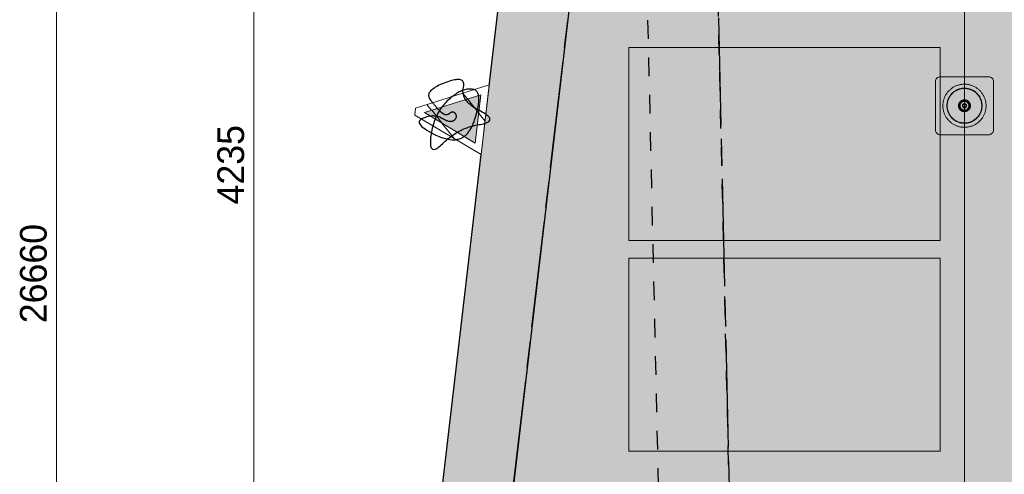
# Model space of a CAD drawing. Header units: millimetres. Extents: x -10538 to 13100, y -15694 to 32605.
# Tile 33 of 203: x -10517 to -4931, y -2043 to 539. Entities that reach past the tile are written whole.
import ezdxf

# ---------------------------------------------------------------- set-up
doc = ezdxf.new("R2010")
doc.units = ezdxf.units.MM
doc.header["$LTSCALE"] = 100
doc.header["$PDMODE"] = 1
doc.header["$PDSIZE"] = -2
doc.linetypes.add('[LS] ISO-08 Long Dashed Short Dashed', pattern=[9.144, 6.096, -0.762, 1.524, -0.762])
doc.linetypes.add('[LS] Type-1', pattern=[2.12, 1.06, -1.06])
doc.layers.get('0').update_dxf_attribs({"lineweight": 5})
for name, color, linetype, lineweight, true_color in [('004 Valbeveiliging', 7, 'Continuous', 5, 0xcc0000), ('008 PV Panelen Hatch - Copy', 252, 'Continuous', 25, 0x696969), ('Bloembak driehoek', 4, 'Vluchtweg', 5, 0x00ffff), ('Constructie _ STAAL', 6, 'Continuous', 5, 0xff00ff)]:
    doc.layers.add(name, color=color, linetype=linetype, lineweight=lineweight, true_color=true_color)
for name, color, linetype, lineweight in [('gbo', 7, 'Continuous', 5), ('Geen', 7, 'Continuous', 9), ('Maatlijnen', 7, 'Continuous', 9), ('none', 7, 'Continuous', 13), ('plantenbak', 7, 'Continuous', 5)]:
    doc.layers.add(name, color=color, linetype=linetype, lineweight=lineweight)
doc.styles.add('Arial', font='Arial.ttf')
doc.styles.add('Century Gothic', font='Century-Gothic_9791.ttf')
doc.linetypes.add('Vluchtweg', pattern='A,10,-5,10,-3.236566,-11.030458,["vluchtweg",Arial,S=1.762052,R=0,X=-11.030458,Y=-0.881026],-5', length=44.267024)
doc.dimstyles.new('Arch', dxfattribs={"dimtxt": 101.056134, "dimasz": 224.482422, "dimexe": 317.5, "dimexo": 158.75, "dimgap": 158.75, "dimtad": 1, "dimdec": 4, "dimtxsty": 'Century Gothic', "dimblk": 'VW_SLASH-2', "dimblk1": 'VW_SLASH-2', "dimblk2": 'VW_SLASH-2', "dimcen": 0, "dimdle": 158.75, "dimazin": 0, "dimtfac": 1, "dimtdec": 4, "dimtix": 1, "dimtmove": 0, "dimatfit": 0, "dimldrblk": 'VW_FILLEDARROW', "dimfxl": 1, "dimfrac": 2, "dimtolj": 1, "dimarcsym": 0})
pattern_1 = [(45, (0, 0), (141.42, -141.42), [])]

# ---------------------------------------------------------------- blocks, each defined once
blk = doc.blocks.new('Groep-93')
at = {"layer": 'none', "linetype": 'Continuous', "lineweight": 0, "true_color": 0xdddddd, "transparency": 33554687}
h = blk.add_hatch(color=254, dxfattribs=at)
edge = h.paths.add_edge_path()
edge.add_line((-9171.5, -11126.9), (-9171.5, -11133.8))
edge.add_arc((-6071.5, -11133.8), 3100, 180, 270)
edge.add_line((-6071.5, -14233.8), (-6066.5, -14233.8))
edge.add_line((-6066.5, -14233.8), (8435.9, -12771.5))
edge.add_arc((8430.9, -9671.5), 3100, 270.0936, 360)
edge.add_line((11530.9, -9671.5), (11530.9, -9667.8))
edge.add_line((11530.9, -9667.8), (10030.9, 10332.2))
edge.add_arc((7930.9, 10328.5), 2100, 0.1034, 90)
edge.add_line((7930.9, 12428.5), (-4569.1, 12428.5))
edge.add_arc((-4569.1, 10328.5), 2100, 90, 179.8084)
edge.add_line((-6669.1, 10335.5), (-9171.5, -11126.9))
at = {"layer": 'none', "linetype": 'Continuous', "lineweight": 0, "true_color": 0x9faa7d, "transparency": 33554556}
h = blk.add_hatch(color=73, dxfattribs=at)
edge = h.paths.add_edge_path()
edge.add_line((-6269.2, 10307.1), (-8771.4, -11154.1))
edge.add_arc((-6071.5, -11133.8), 2700, 180.4302, 269.6885)
edge.add_line((-6086.2, -13833.8), (8415.5, -12371.6))
edge.add_line((8415.5, -12371.6), (8435.3, -12371.5))
edge.add_arc((8430.9, -9671.5), 2700, 270.0936, 359.7679)
edge.add_line((11130.8, -9682.5), (9630.9, 10316.9))
edge.add_line((9630.9, 10316.9), (9630.9, 10331.5))
edge.add_arc((7930.9, 10328.5), 1700, 0.1034, 90)
edge.add_line((7930.9, 12028.5), (-4569.1, 12028.5))
edge.add_arc((-4569.1, 10328.5), 1700, 90, 179.8084)
edge.add_line((-6269.1, 10334.1), (-6269.2, 10307.1))
h.paths.add_polyline_path([(-952.5, 5902.8), (1523, 5902.8), (1523, -2250.8), (-952.5, -2250.8)])
h = blk.add_hatch(color=73, dxfattribs=at)
edge = h.paths.add_edge_path()
edge.add_line((-6269.2, 10307.1), (-8302.5, -7132.1))
edge.add_line((-8302.5, -7132.1), (10939.6, -7132.1))
edge.add_line((10939.6, -7132.1), (9630.9, 10316.9))
edge.add_line((9630.9, 10316.9), (9630.9, 10331.5))
edge.add_arc((7930.9, 10328.5), 1700, 0.1034, 90)
edge.add_line((7930.9, 12028.5), (-4569.1, 12028.5))
edge.add_arc((-4569.1, 10328.5), 1700, 90, 179.8084)
edge.add_line((-6269.1, 10334.1), (-6269.2, 10307.1))
h.paths.add_polyline_path([(5296.3, -942.1), (6196.3, -942.1), (6196.3, -2042.1), (5296.3, -2042.1)])
h.paths.add_polyline_path([(-950.6, 5902.8), (1574.7, 5902.8), (1574.7, -2250.8), (-950.6, -2250.8)])
at = {"layer": 'none', "color": 7, "linetype": 'Continuous', "lineweight": 25, "transparency": 33554687, "flags": 128}
for points in [[(-9171.5, -11126.9), (-9171.5, -11133.8, 0.414214), (-6071.5, -14233.8), (-6066.5, -14233.8), (8435.9, -12771.5, 0.413735), (11530.9, -9671.5), (11530.9, -9667.8), (10030.9, 10332.2, 0.413685), (7930.9, 12428.5), (-4569.1, 12428.5, 0.413234), (-6669.1, 10335.5)], [(-6269.2, 10307.1), (-8771.4, -11154.1, 0.410427), (-6086.2, -13833.8), (8415.5, -12371.6), (8435.3, -12371.5, 0.412549), (11130.8, -9682.5), (9630.9, 10316.9), (9630.9, 10331.5, 0.413685), (7930.9, 12028.5), (-4569.1, 12028.5, 0.413234), (-6269.1, 10334.1)], [(-6269.2, 10307.1), (-8302.5, -7132.1), (10939.6, -7132.1), (9630.9, 10316.9), (9630.9, 10331.5, 0.413685), (7930.9, 12028.5), (-4569.1, 12028.5, 0.413234), (-6269.1, 10334.1)]]:
    blk.add_lwpolyline(points, format="xyb", close=True, dxfattribs=at)
blk = doc.blocks.new('Groep-94')
at = {"layer": 'none', "color": 7, "linetype": '[LS] Type-1', "lineweight": 25, "transparency": 33554687, "flags": 128}
for points in [[(-4611.8, -12147.8, -0.413893), (-6711.8, -10050.1), (-7211.8, 11950), (-7211.8, 11952.2, -0.414214), (-4111.8, 15052.2), (-4107.8, 15052.2), (8392.3, 14052.2, -0.413833), (11488.2, 10952.2), (11488.2, 10948.7), (9988.2, -10051.4, -0.41371), (7888.2, -12147.8)], [(-6311.8, -10040.8), (-6811.8, 11958.9, -0.41223), (-4123.4, 14652.2), (8376, 13652.3), (8391.7, 13652.2, -0.412704), (11088.2, 10962.7), (9588.3, -10036.8), (9588.2, -10050.7, -0.41371), (7888.2, -11747.8), (-4611.8, -11747.8, -0.413893), (-6311.8, -10049.6)]]:
    blk.add_lwpolyline(points, format="xyb", close=True, dxfattribs=at)
blk = doc.blocks.new('bloembak')
at = {"color": 255, "linetype": 'Continuous', "lineweight": 9, "transparency": 33554687}
blk.add_wipeout([(-20, -400), (-200, 0), (200, 0), (20, -400)], dxfattribs=at).dxf.layer = 'Bloembak driehoek'
at = {"layer": 'Bloembak driehoek', "linetype": 'Continuous', "lineweight": 5, "transparency": 33554687}
h = blk.add_hatch(dxfattribs=at)
h.set_pattern_fill('[LA] Baksteen 2mm', style=0, pattern_type=2)
h.set_pattern_definition(pattern_1)
h.paths.add_polyline_path([(-20, -400), (-200, 0), (200, 0), (20, -400)])
at = {"layer": 'Bloembak driehoek', "color": 7, "linetype": 'Continuous', "lineweight": 9, "transparency": 33554687, "flags": 128}
blk.add_lwpolyline([(-20, -400), (-200, 0), (200, 0), (20, -400)], close=True, dxfattribs=at)
at = {"color": 255, "linetype": 'Continuous', "lineweight": 9, "transparency": 33554687}
blk.add_wipeout([(0, -347), (-138.1, -40), (138.1, -40)], dxfattribs=at).dxf.layer = 'plantenbak'
at = {"layer": 'Bloembak driehoek', "linetype": 'Continuous', "lineweight": 0, "true_color": 0xd7e0d6, "transparency": 33554687}
blk.add_hatch(color=254, dxfattribs=at).paths.add_polyline_path([(0, -347), (-138.1, -40), (138.1, -40)])
at = {"layer": 'plantenbak', "linetype": 'Continuous', "lineweight": 5, "transparency": 33554687}
h = blk.add_hatch(dxfattribs=at)
h.set_pattern_fill('[LA] Baksteen 2mm', style=0, pattern_type=2)
h.set_pattern_definition(pattern_1)
h.paths.add_polyline_path([(0, -347), (-138.1, -40), (138.1, -40)])
at = {"layer": 'Bloembak driehoek', "color": 7, "linetype": 'Continuous', "lineweight": 9, "transparency": 33554687, "flags": 128}
blk.add_lwpolyline([(0, -347), (-138.1, -40), (138.1, -40)], close=True, dxfattribs=at)
at = {"layer": 'plantenbak', "linetype": 'Continuous', "lineweight": 9, "transparency": 33554687, "flags": 128}
blk.add_lwpolyline([(0, -347), (-138.1, -40), (138.1, -40)], close=True, dxfattribs=at)
at = {"layer": 'plantenbak', "color": 85, "lineweight": 25, "true_color": 0x5baa38, "transparency": 33554687}
blk.add_open_spline([(-13.3, -252.4), (-33.4, -281.3), (-122.1, -365.2), (-243.1, -133.6), (-89.9, -153.6), (-1.2, 86), (64, -145.6), (256.9, -297.3), (-1.2, -293.1), (-166.5, -153.6), (-160.4, -25.8), (175.6, -92.3), (71.4, -414), (-1.6, -293.5), (44.4, -192.4), (6, -156.7), (-33, -184.9), (6.9, -223.5), (-13.3, -252.4)], degree=2, dxfattribs=at)
blk = doc.blocks.new('Groep-95')
at = {"layer": 'Bloembak driehoek', "color": 7, "transparency": 33554687, "rotation": 263.3496278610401}
blk.add_blockref('bloembak', (-7876.5, -28.8), dxfattribs=at)
blk = doc.blocks.new('Groep-99')
at = {"layer": 'Bloembak driehoek', "color": 7, "transparency": 33554687}
blk.add_blockref('Groep-95', (0, 0), dxfattribs=at)
blk = doc.blocks.new('VW_SLASH-2')
at = {"color": 0, "linetype": 'ByBlock', "lineweight": -2, "transparency": 16777216}
blk.add_line((0.707, 0), (-1, 0), dxfattribs=at)
at = {"color": 0, "linetype": 'Continuous', "lineweight": 20, "transparency": 16777216, "flags": 128}
blk.add_lwpolyline([(0.5, 0.5), (-0.5, -0.5)], dxfattribs=at)
blk = doc.blocks.new('*D215')
at = {"layer": 'Defpoints', "color": 0, "transparency": 33554687}
for p in [(-10309.4, 12427.2), (-4392.9, 12427.2), (-6065.4, -14232.8)]:
    blk.add_point(p, dxfattribs=at)
at = {"layer": 'Maatlijnen', "color": 0, "lineweight": -2, "transparency": 33554687}
blk.add_line((-10309.4, -14008.3), (-10309.4, 12202.7), dxfattribs=at)
at = {"layer": 'Maatlijnen', "color": 0, "lineweight": -2, "xscale": 224.482421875, "yscale": 224.482421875, "zscale": 224.482421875}
for p, rotation in [((-10309.4, 12427.2), 90.00000000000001), ((-10309.4, -14232.8), 270)]:
    blk.add_blockref('VW_SLASH-2', p, dxfattribs=dict(at, rotation=rotation))
at = {"layer": 'Maatlijnen', "color": 0, "lineweight": 9, "transparency": 33554687, "insert": (-10439, -902.8), "char_height": 151.58, "attachment_point": 5, "rotation": 90, "style": 'Century Gothic'}
blk.add_mtext('\\A1;26660', dxfattribs=at)
blk = doc.blocks.new('VW_FILLEDARROW')
at = {"color": 0, "linetype": 'Continuous', "lineweight": 5, "transparency": 16777216, "flags": 128}
blk.add_lwpolyline([(-1.414, 0.379), (0, 0), (-1.414, -0.379)], close=True, dxfattribs=at)
blk = doc.blocks.new('Groep-100')
at = {"layer": 'Geen', "color": 5, "linetype": '[LS] ISO-08 Long Dashed Short Dashed', "lineweight": 25, "true_color": 0x0000ff, "transparency": 33554687}
for p, q in [((-6947.1, 17917.9), (-6203.4, -14831.6)), ((-9199.1, -14831.6), (-5938.3, 13136.1))]:
    blk.add_line(p, q, dxfattribs=at)
blk = doc.blocks.new('Groep-101')
at = {"layer": 'Constructie _ STAAL', "color": 7, "transparency": 33554546}
blk.add_blockref('Groep-100', (0, 0), dxfattribs=at)
blk = doc.blocks.new('*D245')
at = {"layer": 'Defpoints', "color": 0, "transparency": 33554687}
for p in [(-9189.4, 1832.8), (-8668.8, 1832.8), (-7269.4, -2402.2)]:
    blk.add_point(p, dxfattribs=at)
at = {"layer": 'Maatlijnen', "color": 0, "lineweight": -2, "transparency": 33554687}
blk.add_line((-9189.4, -2177.7), (-9189.4, 1608.3), dxfattribs=at)
at = {"layer": 'Maatlijnen', "color": 0, "lineweight": -2, "xscale": 224.482421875, "yscale": 224.482421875, "zscale": 224.482421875}
for p, rotation in [((-9189.4, 1832.8), 90), ((-9189.4, -2402.2), 270)]:
    blk.add_blockref('VW_SLASH-2', p, dxfattribs=dict(at, rotation=rotation))
at = {"layer": 'Maatlijnen', "color": 0, "lineweight": 9, "transparency": 33554687, "insert": (-9319, -284.7), "char_height": 151.58, "attachment_point": 5, "rotation": 90, "style": 'Century Gothic'}
blk.add_mtext('\\A1;4235', dxfattribs=at)
blk = doc.blocks.new('Groep-125')
at = {"layer": '004 Valbeveiliging', "color": 12, "linetype": 'Continuous', "true_color": 0xcc0000, "flags": 128}
for points in [[(-4991.7, 186.7), (-4992.2, 192.3), (-4993.8, 197.7), (-4996.5, 202.6), (-5000.1, 207), (-5004.4, 210.5), (-5009.4, 213.2), (-5014.8, 214.8), (-5020.4, 215.4), (-5293, 215.4), (-5298.6, 214.8), (-5304, 213.2), (-5308.9, 210.5), (-5313.3, 207), (-5316.8, 202.6), (-5319.5, 197.7), (-5321.1, 192.3), (-5321.7, 186.7), (-5321.7, -85.9), (-5321.1, -91.5), (-5319.5, -96.9), (-5316.8, -101.9), (-5313.3, -106.2), (-5308.9, -109.8), (-5304, -112.4), (-5298.6, -114.1), (-5293, -114.6), (-5020.4, -114.6), (-5014.8, -114.1), (-5009.4, -112.4), (-5004.4, -109.8), (-5000.1, -106.2), (-4996.5, -101.9), (-4993.8, -96.9), (-4992.2, -91.5), (-4991.7, -85.9)], [(-5034.2, 50.4), (-5034.2, 54.6), (-5034.5, 58.9), (-5034.8, 63.1), (-5035.3, 67.3), (-5036, 71.5), (-5036.8, 75.7), (-5037.8, 79.8), (-5038.9, 84), (-5040.1, 88), (-5041.5, 92), (-5043, 96), (-5044.6, 99.9), (-5046.4, 103.8), (-5048.3, 107.6), (-5050.4, 111.3), (-5052.6, 115), (-5054.9, 118.5), (-5057.3, 122), (-5059.9, 125.4), (-5062.5, 128.7), (-5065.3, 132), (-5068.2, 135.1), (-5071.2, 138.1), (-5074.3, 141), (-5077.5, 143.8), (-5080.8, 146.5), (-5084.1, 149.1), (-5087.6, 151.6), (-5091.2, 153.9), (-5094.8, 156.1), (-5098.5, 158.2), (-5102.3, 160.1), (-5106.1, 162), (-5110, 163.6), (-5114, 165.2), (-5118, 166.6), (-5122.1, 167.9), (-5126.2, 169), (-5130.3, 170), (-5134.5, 170.8), (-5138.7, 171.5), (-5142.9, 172.1), (-5147.1, 172.5), (-5151.4, 172.8), (-5155.6, 172.9), (-5159.9, 172.8), (-5164.1, 172.6), (-5168.3, 172.3), (-5172.6, 171.8), (-5176.8, 171.2), (-5181, 170.4), (-5185.1, 169.5), (-5189.2, 168.5), (-5193.3, 167.3), (-5197.3, 165.9), (-5201.3, 164.4), (-5205.3, 162.8), (-5209.1, 161.1), (-5212.9, 159.2), (-5216.7, 157.2), (-5220.4, 155), (-5223.9, 152.7), (-5227.5, 150.3), (-5230.9, 147.8), (-5234.2, 145.2), (-5237.5, 142.4), (-5240.6, 139.6), (-5243.7, 136.6), (-5246.6, 133.5), (-5249.4, 130.4), (-5252.2, 127.1), (-5254.8, 123.7), (-5257.2, 120.3), (-5259.6, 116.8), (-5261.9, 113.1), (-5264, 109.5), (-5266, 105.7), (-5267.8, 101.9), (-5269.5, 98), (-5271.1, 94), (-5272.6, 90), (-5273.9, 86), (-5275, 81.9), (-5276.1, 77.8), (-5276.9, 73.6), (-5277.7, 69.4), (-5278.3, 65.2), (-5278.7, 61), (-5279, 56.7), (-5279.1, 52.5), (-5279.1, 48.2), (-5279, 44), (-5278.7, 39.8), (-5278.3, 35.5), (-5277.7, 31.3), (-5276.9, 27.1), (-5276.1, 23), (-5275, 18.8), (-5273.9, 14.7), (-5272.6, 10.7), (-5271.1, 6.7), (-5269.5, 2.8), (-5267.8, -1.1), (-5266, -5), (-5264, -8.7), (-5261.9, -12.4), (-5259.6, -16), (-5257.2, -19.6), (-5254.8, -23), (-5252.2, -26.4), (-5249.4, -29.6), (-5246.6, -32.8), (-5243.7, -35.9), (-5240.6, -38.8), (-5237.5, -41.7), (-5234.2, -44.5), (-5230.9, -47.1), (-5227.5, -49.6), (-5223.9, -52), (-5220.4, -54.3), (-5216.7, -56.4), (-5212.9, -58.4), (-5209.1, -60.3), (-5205.3, -62.1), (-5201.3, -63.7), (-5197.3, -65.2), (-5193.3, -66.5), (-5189.2, -67.7), (-5185.1, -68.8), (-5181, -69.7), (-5176.8, -70.5), (-5172.6, -71.1), (-5168.3, -71.6), (-5164.1, -71.9), (-5159.9, -72.1), (-5155.6, -72.1), (-5151.4, -72), (-5147.1, -71.8), (-5142.9, -71.4), (-5138.7, -70.8), (-5134.5, -70.1), (-5130.3, -69.3), (-5126.2, -68.3), (-5122.1, -67.1), (-5118, -65.9), (-5114, -64.5), (-5110, -62.9), (-5106.1, -61.2), (-5102.3, -59.4), (-5098.5, -57.4), (-5094.8, -55.4), (-5091.2, -53.2), (-5087.6, -50.8), (-5084.1, -48.4), (-5080.8, -45.8), (-5077.5, -43.1), (-5074.3, -40.3), (-5071.2, -37.4), (-5068.2, -34.4), (-5065.3, -31.2), (-5062.5, -28), (-5059.9, -24.7), (-5057.3, -21.3), (-5054.9, -17.8), (-5052.6, -14.2), (-5050.4, -10.6), (-5048.3, -6.8), (-5046.4, -3.1), (-5044.6, 0.8), (-5043, 4.7), (-5041.5, 8.7), (-5040.1, 12.7), (-5038.9, 16.8), (-5037.8, 20.9), (-5036.8, 25), (-5036, 29.2), (-5035.3, 33.4), (-5034.8, 37.6), (-5034.5, 41.9), (-5034.2, 46.1)], [(-5056.9, 50.4), (-5056.9, 53.8), (-5057.1, 57.3), (-5057.4, 60.7), (-5057.8, 64.2), (-5058.4, 67.6), (-5059, 71), (-5059.8, 74.4), (-5060.7, 77.7), (-5061.7, 81), (-5062.8, 84.3), (-5064.1, 87.6), (-5065.4, 90.7), (-5066.9, 93.9), (-5068.4, 97), (-5070.1, 100), (-5071.9, 103), (-5073.8, 105.9), (-5075.7, 108.7), (-5077.8, 111.5), (-5080, 114.2), (-5082.2, 116.8), (-5084.6, 119.4), (-5087, 121.8), (-5089.6, 124.2), (-5092.2, 126.5), (-5094.8, 128.7), (-5097.6, 130.8), (-5100.4, 132.8), (-5103.3, 134.7), (-5106.3, 136.5), (-5109.3, 138.2), (-5112.4, 139.8), (-5115.5, 141.3), (-5118.7, 142.6), (-5121.9, 143.9), (-5125.2, 145), (-5128.5, 146.1), (-5131.8, 147), (-5135.2, 147.8), (-5138.6, 148.5), (-5142, 149.1), (-5145.4, 149.5), (-5148.9, 149.8), (-5152.3, 150.1), (-5155.8, 150.1), (-5159.3, 150.1), (-5162.7, 150), (-5166.2, 149.7), (-5169.6, 149.3), (-5173, 148.8), (-5176.4, 148.2), (-5179.8, 147.4), (-5183.2, 146.6), (-5186.5, 145.6), (-5189.8, 144.5), (-5193, 143.3), (-5196.2, 142), (-5199.4, 140.5), (-5202.5, 139), (-5205.6, 137.4), (-5208.5, 135.6), (-5211.5, 133.8), (-5214.3, 131.8), (-5217.1, 129.7), (-5219.8, 127.6), (-5222.5, 125.4), (-5225, 123), (-5227.5, 120.6), (-5229.9, 118.1), (-5232.2, 115.5), (-5234.4, 112.9), (-5236.6, 110.1), (-5238.6, 107.3), (-5240.5, 104.4), (-5242.3, 101.5), (-5244.1, 98.5), (-5245.7, 95.4), (-5247.2, 92.3), (-5248.6, 89.2), (-5249.9, 85.9), (-5251.1, 82.7), (-5252.1, 79.4), (-5253.1, 76.1), (-5253.9, 72.7), (-5254.6, 69.3), (-5255.2, 65.9), (-5255.7, 62.5), (-5256.1, 59), (-5256.3, 55.6), (-5256.4, 52.1), (-5256.4, 48.6), (-5256.3, 45.2), (-5256.1, 41.7), (-5255.7, 38.3), (-5255.2, 34.8), (-5254.6, 31.4), (-5253.9, 28), (-5253.1, 24.7), (-5252.1, 21.4), (-5251.1, 18.1), (-5249.9, 14.8), (-5248.6, 11.6), (-5247.2, 8.4), (-5245.7, 5.3), (-5244.1, 2.2), (-5242.3, -0.8), (-5240.5, -3.7), (-5238.6, -6.6), (-5236.6, -9.4), (-5234.4, -12.1), (-5232.2, -14.8), (-5229.9, -17.4), (-5227.5, -19.9), (-5225, -22.3), (-5222.5, -24.6), (-5219.8, -26.9), (-5217.1, -29), (-5214.3, -31.1), (-5211.5, -33), (-5208.5, -34.9), (-5205.6, -36.6), (-5202.5, -38.3), (-5199.4, -39.8), (-5196.2, -41.2), (-5193, -42.5), (-5189.8, -43.8), (-5186.5, -44.8), (-5183.2, -45.8), (-5179.8, -46.7), (-5176.4, -47.4), (-5173, -48.1), (-5169.6, -48.6), (-5166.2, -49), (-5162.7, -49.2), (-5159.3, -49.4), (-5155.8, -49.4), (-5152.3, -49.3), (-5148.9, -49.1), (-5145.4, -48.8), (-5142, -48.3), (-5138.6, -47.8), (-5135.2, -47.1), (-5131.8, -46.3), (-5128.5, -45.3), (-5125.2, -44.3), (-5121.9, -43.2), (-5118.7, -41.9), (-5115.5, -40.5), (-5112.4, -39), (-5109.3, -37.5), (-5106.3, -35.8), (-5103.3, -34), (-5100.4, -32.1), (-5097.6, -30), (-5094.8, -28), (-5092.2, -25.8), (-5089.6, -23.5), (-5087, -21.1), (-5084.6, -18.6), (-5082.2, -16.1), (-5080, -13.5), (-5077.8, -10.8), (-5075.7, -8), (-5073.8, -5.2), (-5071.9, -2.2), (-5070.1, 0.7), (-5068.4, 3.8), (-5066.9, 6.9), (-5065.4, 10), (-5064.1, 13.2), (-5062.8, 16.4), (-5061.7, 19.7), (-5060.7, 23), (-5059.8, 26.4), (-5059, 29.7), (-5058.4, 33.1), (-5057.8, 36.6), (-5057.4, 40), (-5057.1, 43.4), (-5056.9, 46.9)], [(-5058.6, 50.4), (-5058.7, 53.8), (-5058.9, 57.2), (-5059.2, 60.6), (-5059.6, 63.9), (-5060.1, 67.3), (-5060.8, 70.6), (-5061.5, 74), (-5062.4, 77.2), (-5063.4, 80.5), (-5064.5, 83.7), (-5065.7, 86.9), (-5067, 90), (-5068.4, 93.1), (-5070, 96.2), (-5071.6, 99.1), (-5073.4, 102.1), (-5075.2, 104.9), (-5077.2, 107.7), (-5079.2, 110.4), (-5081.3, 113.1), (-5083.5, 115.7), (-5085.9, 118.2), (-5088.3, 120.6), (-5090.7, 122.9), (-5093.3, 125.2), (-5095.9, 127.3), (-5098.6, 129.4), (-5101.4, 131.3), (-5104.3, 133.2), (-5107.2, 135), (-5110.1, 136.7), (-5113.1, 138.2), (-5116.2, 139.7), (-5119.3, 141), (-5122.5, 142.3), (-5125.7, 143.4), (-5129, 144.4), (-5132.3, 145.3), (-5135.6, 146.1), (-5138.9, 146.8), (-5142.3, 147.3), (-5145.6, 147.8), (-5149, 148.1), (-5152.4, 148.3), (-5155.8, 148.4), (-5159.2, 148.4), (-5162.6, 148.2), (-5166, 148), (-5169.4, 147.6), (-5172.8, 147.1), (-5176.1, 146.5), (-5179.4, 145.7), (-5182.7, 144.9), (-5186, 143.9), (-5189.2, 142.8), (-5192.4, 141.7), (-5195.6, 140.4), (-5198.7, 139), (-5201.7, 137.4), (-5204.7, 135.8), (-5207.6, 134.1), (-5210.5, 132.3), (-5213.3, 130.4), (-5216.1, 128.4), (-5218.7, 126.3), (-5221.3, 124.1), (-5223.8, 121.8), (-5226.3, 119.4), (-5228.6, 116.9), (-5230.9, 114.4), (-5233.1, 111.8), (-5235.2, 109.1), (-5237.2, 106.3), (-5239.1, 103.5), (-5240.8, 100.6), (-5242.5, 97.7), (-5244.1, 94.6), (-5245.6, 91.6), (-5247, 88.5), (-5248.3, 85.3), (-5249.4, 82.1), (-5250.5, 78.9), (-5251.4, 75.6), (-5252.2, 72.3), (-5252.9, 69), (-5253.5, 65.6), (-5254, 62.3), (-5254.3, 58.9), (-5254.6, 55.5), (-5254.7, 52.1), (-5254.7, 48.7), (-5254.6, 45.3), (-5254.3, 41.9), (-5254, 38.5), (-5253.5, 35.1), (-5252.9, 31.8), (-5252.2, 28.4), (-5251.4, 25.1), (-5250.5, 21.9), (-5249.4, 18.6), (-5248.3, 15.4), (-5247, 12.3), (-5245.6, 9.2), (-5244.1, 6.1), (-5242.5, 3.1), (-5240.8, 0.1), (-5239.1, -2.8), (-5237.2, -5.6), (-5235.2, -8.3), (-5233.1, -11), (-5230.9, -13.7), (-5228.6, -16.2), (-5226.3, -18.7), (-5223.8, -21), (-5221.3, -23.3), (-5218.7, -25.5), (-5216.1, -27.6), (-5213.3, -29.6), (-5210.5, -31.6), (-5207.6, -33.4), (-5204.7, -35.1), (-5201.7, -36.7), (-5198.7, -38.2), (-5195.6, -39.6), (-5192.4, -40.9), (-5189.2, -42.1), (-5186, -43.2), (-5182.7, -44.1), (-5179.4, -45), (-5176.1, -45.7), (-5172.8, -46.3), (-5169.4, -46.8), (-5166, -47.2), (-5162.6, -47.5), (-5159.2, -47.6), (-5155.8, -47.7), (-5152.4, -47.6), (-5149, -47.4), (-5145.6, -47), (-5142.3, -46.6), (-5138.9, -46), (-5135.6, -45.4), (-5132.3, -44.6), (-5129, -43.7), (-5125.7, -42.7), (-5122.5, -41.5), (-5119.3, -40.3), (-5116.2, -38.9), (-5113.1, -37.5), (-5110.1, -35.9), (-5107.2, -34.2), (-5104.3, -32.5), (-5101.4, -30.6), (-5098.6, -28.6), (-5095.9, -26.6), (-5093.3, -24.4), (-5090.7, -22.2), (-5088.3, -19.8), (-5085.9, -17.4), (-5083.5, -14.9), (-5081.3, -12.4), (-5079.2, -9.7), (-5077.2, -7), (-5075.2, -4.2), (-5073.4, -1.3), (-5071.6, 1.6), (-5070, 4.6), (-5068.4, 7.6), (-5067, 10.7), (-5065.7, 13.8), (-5064.5, 17), (-5063.4, 20.2), (-5062.4, 23.5), (-5061.5, 26.8), (-5060.8, 30.1), (-5060.1, 33.4), (-5059.6, 36.8), (-5059.2, 40.2), (-5058.9, 43.6), (-5058.7, 47)], [(-5122.9, 50.4), (-5122.9, 51.5), (-5123, 52.7), (-5123.1, 53.9), (-5123.2, 55), (-5123.4, 56.2), (-5123.6, 57.4), (-5123.9, 58.5), (-5124.2, 59.6), (-5124.5, 60.8), (-5124.9, 61.9), (-5125.3, 63), (-5125.8, 64), (-5126.3, 65.1), (-5126.8, 66.2), (-5127.4, 67.2), (-5128, 68.2), (-5128.6, 69.2), (-5129.3, 70.1), (-5130, 71.1), (-5130.7, 72), (-5131.5, 72.9), (-5132.3, 73.7), (-5133.1, 74.6), (-5133.9, 75.4), (-5134.8, 76.1), (-5135.7, 76.9), (-5136.7, 77.6), (-5137.6, 78.3), (-5138.6, 78.9), (-5139.6, 79.5), (-5140.6, 80.1), (-5141.7, 80.6), (-5142.7, 81.1), (-5143.8, 81.6), (-5144.9, 82), (-5146, 82.4), (-5147.1, 82.8), (-5148.3, 83.1), (-5149.4, 83.4), (-5150.5, 83.6), (-5151.7, 83.8), (-5152.9, 83.9), (-5154, 84.1), (-5155.2, 84.1), (-5156.4, 84.2), (-5157.5, 84.1), (-5158.7, 84.1), (-5159.9, 84), (-5161.1, 83.9), (-5162.2, 83.7), (-5163.4, 83.5), (-5164.5, 83.2), (-5165.6, 82.9), (-5166.8, 82.6), (-5167.9, 82.2), (-5169, 81.8), (-5170.1, 81.4), (-5171.1, 80.9), (-5172.2, 80.4), (-5173.2, 79.8), (-5174.2, 79.2), (-5175.2, 78.6), (-5176.2, 77.9), (-5177.1, 77.2), (-5178.1, 76.5), (-5179, 75.8), (-5179.8, 75), (-5180.7, 74.2), (-5181.5, 73.3), (-5182.3, 72.4), (-5183, 71.5), (-5183.7, 70.6), (-5184.4, 69.7), (-5185.1, 68.7), (-5185.7, 67.7), (-5186.3, 66.7), (-5186.8, 65.6), (-5187.3, 64.6), (-5187.8, 63.5), (-5188.2, 62.4), (-5188.6, 61.3), (-5189, 60.2), (-5189.3, 59.1), (-5189.6, 57.9), (-5189.8, 56.8), (-5190, 55.6), (-5190.2, 54.5), (-5190.3, 53.3), (-5190.4, 52.1), (-5190.4, 51), (-5190.4, 49.8), (-5190.4, 48.6), (-5190.3, 47.4), (-5190.2, 46.3), (-5190, 45.1), (-5189.8, 44), (-5189.6, 42.8), (-5189.3, 41.7), (-5189, 40.5), (-5188.6, 39.4), (-5188.2, 38.3), (-5187.8, 37.2), (-5187.3, 36.2), (-5186.8, 35.1), (-5186.3, 34.1), (-5185.7, 33.1), (-5185.1, 32.1), (-5184.4, 31.1), (-5183.7, 30.1), (-5183, 29.2), (-5182.3, 28.3), (-5181.5, 27.4), (-5180.7, 26.6), (-5179.8, 25.8), (-5179, 25), (-5178.1, 24.2), (-5177.1, 23.5), (-5176.2, 22.8), (-5175.2, 22.1), (-5174.2, 21.5), (-5173.2, 20.9), (-5172.2, 20.4), (-5171.1, 19.8), (-5170.1, 19.4), (-5169, 18.9), (-5167.9, 18.5), (-5166.8, 18.1), (-5165.6, 17.8), (-5164.5, 17.5), (-5163.4, 17.3), (-5162.2, 17), (-5161.1, 16.9), (-5159.9, 16.7), (-5158.7, 16.6), (-5157.5, 16.6), (-5156.4, 16.6), (-5155.2, 16.6), (-5154, 16.7), (-5152.9, 16.8), (-5151.7, 16.9), (-5150.5, 17.1), (-5149.4, 17.4), (-5148.3, 17.6), (-5147.1, 18), (-5146, 18.3), (-5144.9, 18.7), (-5143.8, 19.1), (-5142.7, 19.6), (-5141.7, 20.1), (-5140.6, 20.6), (-5139.6, 21.2), (-5138.6, 21.8), (-5137.6, 22.5), (-5136.7, 23.1), (-5135.7, 23.8), (-5134.8, 24.6), (-5133.9, 25.4), (-5133.1, 26.2), (-5132.3, 27), (-5131.5, 27.9), (-5130.7, 28.8), (-5130, 29.7), (-5129.3, 30.6), (-5128.6, 31.6), (-5128, 32.6), (-5127.4, 33.6), (-5126.8, 34.6), (-5126.3, 35.6), (-5125.8, 36.7), (-5125.3, 37.8), (-5124.9, 38.9), (-5124.5, 40), (-5124.2, 41.1), (-5123.9, 42.2), (-5123.6, 43.4), (-5123.4, 44.5), (-5123.2, 45.7), (-5123.1, 46.9), (-5123, 48), (-5122.9, 49.2)], [(-5124.6, 50.4), (-5124.6, 51.5), (-5124.7, 52.6), (-5124.8, 53.7), (-5124.9, 54.8), (-5125.1, 55.9), (-5125.3, 57), (-5125.6, 58.1), (-5125.9, 59.2), (-5126.2, 60.2), (-5126.5, 61.3), (-5126.9, 62.3), (-5127.4, 63.3), (-5127.8, 64.3), (-5128.3, 65.3), (-5128.9, 66.3), (-5129.4, 67.3), (-5130, 68.2), (-5130.7, 69.1), (-5131.3, 70), (-5132, 70.9), (-5132.8, 71.7), (-5133.5, 72.5), (-5134.3, 73.3), (-5135.1, 74.1), (-5136, 74.8), (-5136.8, 75.5), (-5137.7, 76.2), (-5138.6, 76.8), (-5139.5, 77.4), (-5140.5, 78), (-5141.5, 78.6), (-5142.4, 79.1), (-5143.4, 79.6), (-5144.5, 80), (-5145.5, 80.4), (-5146.6, 80.8), (-5147.6, 81.1), (-5148.7, 81.4), (-5149.8, 81.7), (-5150.9, 81.9), (-5152, 82.1), (-5153.1, 82.2), (-5154.2, 82.3), (-5155.3, 82.4), (-5156.4, 82.4), (-5157.5, 82.4), (-5158.6, 82.3), (-5159.7, 82.3), (-5160.8, 82.1), (-5161.9, 82), (-5163, 81.8), (-5164.1, 81.5), (-5165.2, 81.3), (-5166.2, 80.9), (-5167.3, 80.6), (-5168.3, 80.2), (-5169.4, 79.8), (-5170.4, 79.3), (-5171.4, 78.8), (-5172.4, 78.3), (-5173.3, 77.7), (-5174.3, 77.1), (-5175.2, 76.5), (-5176.1, 75.9), (-5177, 75.2), (-5177.8, 74.4), (-5178.6, 73.7), (-5179.4, 72.9), (-5180.2, 72.1), (-5180.9, 71.3), (-5181.6, 70.4), (-5182.3, 69.6), (-5183, 68.7), (-5183.6, 67.7), (-5184.2, 66.8), (-5184.7, 65.8), (-5185.3, 64.8), (-5185.7, 63.8), (-5186.2, 62.8), (-5186.6, 61.8), (-5187, 60.7), (-5187.3, 59.7), (-5187.6, 58.6), (-5187.9, 57.5), (-5188.1, 56.4), (-5188.3, 55.4), (-5188.5, 54.3), (-5188.6, 53.1), (-5188.7, 52), (-5188.7, 50.9), (-5188.7, 49.8), (-5188.7, 48.7), (-5188.6, 47.6), (-5188.5, 46.5), (-5188.3, 45.4), (-5188.1, 44.3), (-5187.9, 43.2), (-5187.6, 42.1), (-5187.3, 41.1), (-5187, 40), (-5186.6, 38.9), (-5186.2, 37.9), (-5185.7, 36.9), (-5185.3, 35.9), (-5184.7, 34.9), (-5184.2, 33.9), (-5183.6, 33), (-5183, 32.1), (-5182.3, 31.2), (-5181.6, 30.3), (-5180.9, 29.4), (-5180.2, 28.6), (-5179.4, 27.8), (-5178.6, 27), (-5177.8, 26.3), (-5177, 25.6), (-5176.1, 24.9), (-5175.2, 24.2), (-5174.3, 23.6), (-5173.3, 23), (-5172.4, 22.4), (-5171.4, 21.9), (-5170.4, 21.4), (-5169.4, 21), (-5168.3, 20.5), (-5167.3, 20.1), (-5166.2, 19.8), (-5165.2, 19.5), (-5164.1, 19.2), (-5163, 19), (-5161.9, 18.8), (-5160.8, 18.6), (-5159.7, 18.5), (-5158.6, 18.4), (-5157.5, 18.3), (-5156.4, 18.3), (-5155.3, 18.4), (-5154.2, 18.4), (-5153.1, 18.5), (-5152, 18.7), (-5150.9, 18.9), (-5149.8, 19.1), (-5148.7, 19.3), (-5147.6, 19.6), (-5146.6, 20), (-5145.5, 20.3), (-5144.5, 20.7), (-5143.4, 21.2), (-5142.4, 21.7), (-5141.5, 22.2), (-5140.5, 22.7), (-5139.5, 23.3), (-5138.6, 23.9), (-5137.7, 24.5), (-5136.8, 25.2), (-5136, 25.9), (-5135.1, 26.7), (-5134.3, 27.4), (-5133.5, 28.2), (-5132.8, 29), (-5132, 29.9), (-5131.3, 30.7), (-5130.7, 31.6), (-5130, 32.5), (-5129.4, 33.5), (-5128.9, 34.4), (-5128.3, 35.4), (-5127.8, 36.4), (-5127.4, 37.4), (-5126.9, 38.4), (-5126.5, 39.5), (-5126.2, 40.5), (-5125.9, 41.6), (-5125.6, 42.7), (-5125.3, 43.7), (-5125.1, 44.8), (-5124.9, 45.9), (-5124.8, 47), (-5124.7, 48.1), (-5124.6, 49.3)], [(-5126.7, 50.4), (-5126.7, 51.4), (-5126.7, 52.4), (-5126.8, 53.5), (-5127, 54.5), (-5127.1, 55.5), (-5127.3, 56.6), (-5127.5, 57.6), (-5127.8, 58.6), (-5128.1, 59.6), (-5128.5, 60.6), (-5128.8, 61.5), (-5129.2, 62.5), (-5129.7, 63.5), (-5130.1, 64.4), (-5130.6, 65.3), (-5131.2, 66.2), (-5131.7, 67.1), (-5132.3, 67.9), (-5133, 68.8), (-5133.6, 69.6), (-5134.3, 70.4), (-5135, 71.1), (-5135.7, 71.9), (-5136.5, 72.6), (-5137.3, 73.3), (-5138.1, 73.9), (-5138.9, 74.5), (-5139.8, 75.1), (-5140.6, 75.7), (-5141.5, 76.3), (-5142.4, 76.8), (-5143.3, 77.3), (-5144.3, 77.7), (-5145.2, 78.1), (-5146.2, 78.5), (-5147.2, 78.8), (-5148.2, 79.1), (-5149.2, 79.4), (-5150.2, 79.7), (-5151.2, 79.9), (-5152.3, 80), (-5153.3, 80.2), (-5154.3, 80.3), (-5155.4, 80.3), (-5156.4, 80.4), (-5157.4, 80.4), (-5158.5, 80.3), (-5159.5, 80.2), (-5160.6, 80.1), (-5161.6, 80), (-5162.6, 79.8), (-5163.6, 79.5), (-5164.6, 79.3), (-5165.6, 79), (-5166.6, 78.7), (-5167.6, 78.3), (-5168.6, 77.9), (-5169.5, 77.5), (-5170.4, 77), (-5171.4, 76.5), (-5172.3, 76), (-5173.1, 75.4), (-5174, 74.9), (-5174.8, 74.2), (-5175.7, 73.6), (-5176.5, 72.9), (-5177.2, 72.2), (-5178, 71.5), (-5178.7, 70.7), (-5179.4, 70), (-5180.1, 69.2), (-5180.7, 68.3), (-5181.3, 67.5), (-5181.9, 66.6), (-5182.4, 65.7), (-5182.9, 64.8), (-5183.4, 63.9), (-5183.9, 63), (-5184.3, 62), (-5184.7, 61.1), (-5185, 60.1), (-5185.4, 59.1), (-5185.7, 58.1), (-5185.9, 57.1), (-5186.1, 56.1), (-5186.3, 55), (-5186.4, 54), (-5186.6, 53), (-5186.6, 51.9), (-5186.7, 50.9), (-5186.7, 49.8), (-5186.6, 48.8), (-5186.6, 47.8), (-5186.4, 46.7), (-5186.3, 45.7), (-5186.1, 44.7), (-5185.9, 43.7), (-5185.7, 42.6), (-5185.4, 41.6), (-5185, 40.7), (-5184.7, 39.7), (-5184.3, 38.7), (-5183.9, 37.8), (-5183.4, 36.8), (-5182.9, 35.9), (-5182.4, 35), (-5181.9, 34.1), (-5181.3, 33.2), (-5180.7, 32.4), (-5180.1, 31.6), (-5179.4, 30.8), (-5178.7, 30), (-5178, 29.2), (-5177.2, 28.5), (-5176.5, 27.8), (-5175.7, 27.1), (-5174.8, 26.5), (-5174, 25.9), (-5173.1, 25.3), (-5172.3, 24.7), (-5171.4, 24.2), (-5170.4, 23.7), (-5169.5, 23.3), (-5168.6, 22.8), (-5167.6, 22.4), (-5166.6, 22.1), (-5165.6, 21.7), (-5164.6, 21.4), (-5163.6, 21.2), (-5162.6, 21), (-5161.6, 20.8), (-5160.6, 20.6), (-5159.5, 20.5), (-5158.5, 20.4), (-5157.4, 20.4), (-5156.4, 20.4), (-5155.4, 20.4), (-5154.3, 20.5), (-5153.3, 20.6), (-5152.3, 20.7), (-5151.2, 20.9), (-5150.2, 21.1), (-5149.2, 21.3), (-5148.2, 21.6), (-5147.2, 21.9), (-5146.2, 22.2), (-5145.2, 22.6), (-5144.3, 23), (-5143.3, 23.5), (-5142.4, 24), (-5141.5, 24.5), (-5140.6, 25), (-5139.8, 25.6), (-5138.9, 26.2), (-5138.1, 26.8), (-5137.3, 27.5), (-5136.5, 28.2), (-5135.7, 28.9), (-5135, 29.6), (-5134.3, 30.4), (-5133.6, 31.2), (-5133, 32), (-5132.3, 32.8), (-5131.7, 33.7), (-5131.2, 34.5), (-5130.6, 35.4), (-5130.1, 36.4), (-5129.7, 37.3), (-5129.2, 38.2), (-5128.8, 39.2), (-5128.5, 40.2), (-5128.1, 41.1), (-5127.8, 42.1), (-5127.5, 43.2), (-5127.3, 44.2), (-5127.1, 45.2), (-5127, 46.2), (-5126.8, 47.2), (-5126.7, 48.3), (-5126.7, 49.3)], [(-5131.7, 50.4), (-5131.7, 51.2), (-5131.7, 52.1), (-5131.8, 53), (-5131.9, 53.8), (-5132, 54.7), (-5132.2, 55.5), (-5132.4, 56.4), (-5132.6, 57.2), (-5132.9, 58.1), (-5133.2, 58.9), (-5133.5, 59.7), (-5133.8, 60.5), (-5134.2, 61.3), (-5134.6, 62), (-5135, 62.8), (-5135.4, 63.6), (-5135.9, 64.3), (-5136.4, 65), (-5136.9, 65.7), (-5137.5, 66.4), (-5138, 67), (-5138.6, 67.7), (-5139.2, 68.3), (-5139.9, 68.9), (-5140.5, 69.4), (-5141.2, 70), (-5141.9, 70.5), (-5142.6, 71), (-5143.3, 71.5), (-5144, 71.9), (-5144.8, 72.4), (-5145.6, 72.8), (-5146.4, 73.1), (-5147.1, 73.5), (-5148, 73.8), (-5148.8, 74.1), (-5149.6, 74.4), (-5150.4, 74.6), (-5151.3, 74.8), (-5152.1, 75), (-5153, 75.1), (-5153.9, 75.2), (-5154.7, 75.3), (-5155.6, 75.3), (-5156.4, 75.4), (-5157.3, 75.4), (-5158.2, 75.3), (-5159, 75.3), (-5159.9, 75.2), (-5160.8, 75), (-5161.6, 74.9), (-5162.5, 74.7), (-5163.3, 74.5), (-5164.1, 74.2), (-5165, 74), (-5165.8, 73.6), (-5166.6, 73.3), (-5167.4, 73), (-5168.2, 72.6), (-5168.9, 72.2), (-5169.7, 71.7), (-5170.4, 71.3), (-5171.1, 70.8), (-5171.8, 70.3), (-5172.5, 69.7), (-5173.2, 69.2), (-5173.8, 68.6), (-5174.4, 68), (-5175, 67.3), (-5175.6, 66.7), (-5176.2, 66), (-5176.7, 65.3), (-5177.2, 64.6), (-5177.7, 63.9), (-5178.1, 63.2), (-5178.6, 62.4), (-5179, 61.7), (-5179.3, 60.9), (-5179.7, 60.1), (-5180, 59.3), (-5180.3, 58.5), (-5180.6, 57.6), (-5180.8, 56.8), (-5181, 56), (-5181.2, 55.1), (-5181.4, 54.3), (-5181.5, 53.4), (-5181.6, 52.5), (-5181.6, 51.7), (-5181.7, 50.8), (-5181.7, 49.9), (-5181.6, 49.1), (-5181.6, 48.2), (-5181.5, 47.3), (-5181.4, 46.5), (-5181.2, 45.6), (-5181, 44.8), (-5180.8, 43.9), (-5180.6, 43.1), (-5180.3, 42.3), (-5180, 41.5), (-5179.7, 40.7), (-5179.3, 39.9), (-5179, 39.1), (-5178.6, 38.3), (-5178.1, 37.6), (-5177.7, 36.8), (-5177.2, 36.1), (-5176.7, 35.4), (-5176.2, 34.7), (-5175.6, 34), (-5175, 33.4), (-5174.4, 32.8), (-5173.8, 32.2), (-5173.2, 31.6), (-5172.5, 31), (-5171.8, 30.5), (-5171.1, 30), (-5170.4, 29.5), (-5169.7, 29), (-5168.9, 28.6), (-5168.2, 28.2), (-5167.4, 27.8), (-5166.6, 27.4), (-5165.8, 27.1), (-5165, 26.8), (-5164.1, 26.5), (-5163.3, 26.3), (-5162.5, 26.1), (-5161.6, 25.9), (-5160.8, 25.7), (-5159.9, 25.6), (-5159, 25.5), (-5158.2, 25.4), (-5157.3, 25.4), (-5156.4, 25.4), (-5155.6, 25.4), (-5154.7, 25.4), (-5153.9, 25.5), (-5153, 25.6), (-5152.1, 25.8), (-5151.3, 26), (-5150.4, 26.2), (-5149.6, 26.4), (-5148.8, 26.6), (-5148, 26.9), (-5147.1, 27.3), (-5146.4, 27.6), (-5145.6, 28), (-5144.8, 28.4), (-5144, 28.8), (-5143.3, 29.2), (-5142.6, 29.7), (-5141.9, 30.2), (-5141.2, 30.7), (-5140.5, 31.3), (-5139.9, 31.9), (-5139.2, 32.5), (-5138.6, 33.1), (-5138, 33.7), (-5137.5, 34.4), (-5136.9, 35), (-5136.4, 35.7), (-5135.9, 36.5), (-5135.4, 37.2), (-5135, 37.9), (-5134.6, 38.7), (-5134.2, 39.5), (-5133.8, 40.3), (-5133.5, 41.1), (-5133.2, 41.9), (-5132.9, 42.7), (-5132.6, 43.5), (-5132.4, 44.4), (-5132.2, 45.2), (-5132, 46.1), (-5131.9, 46.9), (-5131.8, 47.8), (-5131.7, 48.6), (-5131.7, 49.5)], [(-5144.7, 50.4), (-5144.7, 50.8), (-5144.7, 51.2), (-5144.7, 51.6), (-5144.8, 52), (-5144.8, 52.4), (-5144.9, 52.8), (-5145, 53.3), (-5145.1, 53.7), (-5145.2, 54.1), (-5145.4, 54.5), (-5145.5, 54.8), (-5145.7, 55.2), (-5145.9, 55.6), (-5146.1, 56), (-5146.3, 56.3), (-5146.5, 56.7), (-5146.7, 57), (-5146.9, 57.4), (-5147.2, 57.7), (-5147.4, 58), (-5147.7, 58.4), (-5148, 58.7), (-5148.3, 59), (-5148.6, 59.2), (-5148.9, 59.5), (-5149.2, 59.8), (-5149.6, 60), (-5149.9, 60.3), (-5150.2, 60.5), (-5150.6, 60.7), (-5151, 60.9), (-5151.3, 61.1), (-5151.7, 61.3), (-5152.1, 61.5), (-5152.5, 61.6), (-5152.9, 61.8), (-5153.3, 61.9), (-5153.7, 62), (-5154.1, 62.1), (-5154.5, 62.2), (-5154.9, 62.2), (-5155.3, 62.3), (-5155.7, 62.3), (-5156.1, 62.4), (-5156.6, 62.4), (-5157, 62.4), (-5157.4, 62.3), (-5157.8, 62.3), (-5158.2, 62.3), (-5158.6, 62.2), (-5159, 62.1), (-5159.5, 62), (-5159.9, 61.9), (-5160.3, 61.8), (-5160.6, 61.7), (-5161, 61.5), (-5161.4, 61.4), (-5161.8, 61.2), (-5162.2, 61), (-5162.5, 60.8), (-5162.9, 60.6), (-5163.3, 60.4), (-5163.6, 60.2), (-5163.9, 59.9), (-5164.3, 59.7), (-5164.6, 59.4), (-5164.9, 59.1), (-5165.2, 58.8), (-5165.5, 58.5), (-5165.8, 58.2), (-5166, 57.9), (-5166.3, 57.6), (-5166.5, 57.2), (-5166.8, 56.9), (-5167, 56.5), (-5167.2, 56.2), (-5167.4, 55.8), (-5167.6, 55.4), (-5167.7, 55), (-5167.9, 54.6), (-5168, 54.3), (-5168.1, 53.9), (-5168.3, 53.5), (-5168.4, 53.1), (-5168.4, 52.6), (-5168.5, 52.2), (-5168.6, 51.8), (-5168.6, 51.4), (-5168.6, 51), (-5168.7, 50.6), (-5168.7, 50.2), (-5168.6, 49.7), (-5168.6, 49.3), (-5168.6, 48.9), (-5168.5, 48.5), (-5168.4, 48.1), (-5168.4, 47.7), (-5168.3, 47.3), (-5168.1, 46.9), (-5168, 46.5), (-5167.9, 46.1), (-5167.7, 45.7), (-5167.6, 45.3), (-5167.4, 44.9), (-5167.2, 44.6), (-5167, 44.2), (-5166.8, 43.9), (-5166.5, 43.5), (-5166.3, 43.2), (-5166, 42.9), (-5165.8, 42.5), (-5165.5, 42.2), (-5165.2, 41.9), (-5164.9, 41.6), (-5164.6, 41.3), (-5164.3, 41.1), (-5163.9, 40.8), (-5163.6, 40.6), (-5163.3, 40.3), (-5162.9, 40.1), (-5162.5, 39.9), (-5162.2, 39.7), (-5161.8, 39.5), (-5161.4, 39.4), (-5161, 39.2), (-5160.6, 39), (-5160.3, 38.9), (-5159.9, 38.8), (-5159.5, 38.7), (-5159, 38.6), (-5158.6, 38.5), (-5158.2, 38.5), (-5157.8, 38.4), (-5157.4, 38.4), (-5157, 38.4), (-5156.6, 38.4), (-5156.1, 38.4), (-5155.7, 38.4), (-5155.3, 38.4), (-5154.9, 38.5), (-5154.5, 38.6), (-5154.1, 38.6), (-5153.7, 38.7), (-5153.3, 38.9), (-5152.9, 39), (-5152.5, 39.1), (-5152.1, 39.3), (-5151.7, 39.4), (-5151.3, 39.6), (-5151, 39.8), (-5150.6, 40), (-5150.2, 40.2), (-5149.9, 40.5), (-5149.6, 40.7), (-5149.2, 40.9), (-5148.9, 41.2), (-5148.6, 41.5), (-5148.3, 41.8), (-5148, 42.1), (-5147.7, 42.4), (-5147.4, 42.7), (-5147.2, 43), (-5146.9, 43.3), (-5146.7, 43.7), (-5146.5, 44), (-5146.3, 44.4), (-5146.1, 44.8), (-5145.9, 45.1), (-5145.7, 45.5), (-5145.5, 45.9), (-5145.4, 46.3), (-5145.2, 46.7), (-5145.1, 47.1), (-5145, 47.5), (-5144.9, 47.9), (-5144.8, 48.3), (-5144.8, 48.7), (-5144.7, 49.1), (-5144.7, 49.5), (-5144.7, 50)], [(-5147.7, 50.4), (-5147.7, 50.7), (-5147.7, 51), (-5147.7, 51.3), (-5147.8, 51.6), (-5147.8, 51.9), (-5147.9, 52.2), (-5147.9, 52.5), (-5148, 52.8), (-5148.1, 53.1), (-5148.2, 53.4), (-5148.3, 53.7), (-5148.4, 54), (-5148.6, 54.3), (-5148.7, 54.6), (-5148.9, 54.8), (-5149, 55.1), (-5149.2, 55.4), (-5149.4, 55.6), (-5149.6, 55.9), (-5149.7, 56.1), (-5150, 56.4), (-5150.2, 56.6), (-5150.4, 56.8), (-5150.6, 57), (-5150.8, 57.2), (-5151.1, 57.4), (-5151.3, 57.6), (-5151.6, 57.8), (-5151.9, 58), (-5152.1, 58.1), (-5152.4, 58.3), (-5152.7, 58.4), (-5153, 58.6), (-5153.2, 58.7), (-5153.5, 58.8), (-5153.8, 58.9), (-5154.1, 59), (-5154.4, 59.1), (-5154.7, 59.2), (-5155, 59.2), (-5155.3, 59.3), (-5155.7, 59.3), (-5156, 59.3), (-5156.3, 59.4), (-5156.6, 59.4), (-5156.9, 59.4), (-5157.2, 59.4), (-5157.5, 59.3), (-5157.8, 59.3), (-5158.1, 59.2), (-5158.4, 59.2), (-5158.8, 59.1), (-5159.1, 59), (-5159.4, 59), (-5159.7, 58.9), (-5159.9, 58.7), (-5160.2, 58.6), (-5160.5, 58.5), (-5160.8, 58.4), (-5161.1, 58.2), (-5161.3, 58.1), (-5161.6, 57.9), (-5161.9, 57.7), (-5162.1, 57.5), (-5162.4, 57.3), (-5162.6, 57.1), (-5162.8, 56.9), (-5163.1, 56.7), (-5163.3, 56.5), (-5163.5, 56.2), (-5163.7, 56), (-5163.9, 55.8), (-5164.1, 55.5), (-5164.2, 55.2), (-5164.4, 55), (-5164.5, 54.7), (-5164.7, 54.4), (-5164.8, 54.2), (-5165, 53.9), (-5165.1, 53.6), (-5165.2, 53.3), (-5165.3, 53), (-5165.4, 52.7), (-5165.4, 52.4), (-5165.5, 52.1), (-5165.6, 51.8), (-5165.6, 51.5), (-5165.6, 51.1), (-5165.7, 50.8), (-5165.7, 50.5), (-5165.7, 50.2), (-5165.7, 49.9), (-5165.6, 49.6), (-5165.6, 49.3), (-5165.6, 49), (-5165.5, 48.7), (-5165.4, 48.4), (-5165.4, 48.1), (-5165.3, 47.8), (-5165.2, 47.5), (-5165.1, 47.2), (-5165, 46.9), (-5164.8, 46.6), (-5164.7, 46.3), (-5164.5, 46), (-5164.4, 45.8), (-5164.2, 45.5), (-5164.1, 45.2), (-5163.9, 45), (-5163.7, 44.7), (-5163.5, 44.5), (-5163.3, 44.3), (-5163.1, 44), (-5162.8, 43.8), (-5162.6, 43.6), (-5162.4, 43.4), (-5162.1, 43.2), (-5161.9, 43), (-5161.6, 42.8), (-5161.3, 42.7), (-5161.1, 42.5), (-5160.8, 42.4), (-5160.5, 42.2), (-5160.2, 42.1), (-5159.9, 42), (-5159.7, 41.9), (-5159.4, 41.8), (-5159.1, 41.7), (-5158.8, 41.6), (-5158.4, 41.5), (-5158.1, 41.5), (-5157.8, 41.4), (-5157.5, 41.4), (-5157.2, 41.4), (-5156.9, 41.4), (-5156.6, 41.4), (-5156.3, 41.4), (-5156, 41.4), (-5155.7, 41.4), (-5155.3, 41.5), (-5155, 41.5), (-5154.7, 41.6), (-5154.4, 41.7), (-5154.1, 41.7), (-5153.8, 41.8), (-5153.5, 41.9), (-5153.2, 42), (-5153, 42.2), (-5152.7, 42.3), (-5152.4, 42.4), (-5152.1, 42.6), (-5151.9, 42.8), (-5151.6, 42.9), (-5151.3, 43.1), (-5151.1, 43.3), (-5150.8, 43.5), (-5150.6, 43.7), (-5150.4, 43.9), (-5150.2, 44.1), (-5150, 44.4), (-5149.7, 44.6), (-5149.6, 44.9), (-5149.4, 45.1), (-5149.2, 45.4), (-5149, 45.6), (-5148.9, 45.9), (-5148.7, 46.2), (-5148.6, 46.4), (-5148.4, 46.7), (-5148.3, 47), (-5148.2, 47.3), (-5148.1, 47.6), (-5148, 47.9), (-5147.9, 48.2), (-5147.9, 48.5), (-5147.8, 48.8), (-5147.8, 49.1), (-5147.7, 49.4), (-5147.7, 49.7), (-5147.7, 50.1)]]:
    blk.add_lwpolyline(points, close=True, dxfattribs=at)
blk = doc.blocks.new('Groep-131')
at = {"layer": '004 Valbeveiliging', "color": 12, "linetype": 'Continuous', "true_color": 0xcc0000}
blk.add_line((-5156.7, -4934.4), (-5156.7, 6057.7), dxfattribs=at)
at = {"layer": 'gbo', "color": 7}
blk.add_blockref('Groep-125', (0, 0), dxfattribs=at)
blk = doc.blocks.new('Groep-146')
at = {"layer": '008 PV Panelen Hatch - Copy', "linetype": 'Continuous', "lineweight": 0, "true_color": 0x555555, "transparency": 33554508}
for points in [[(-7060.9, 380.8), (-5293.9, 380.8), (-5293.9, -715.2), (-7060.9, -715.2)], [(-7060.9, -815.2), (-5293.9, -815.2), (-5293.9, -1911.2), (-7060.9, -1911.2)]]:
    blk.add_hatch(color=251, dxfattribs=at).paths.add_polyline_path(points)
at = {"layer": '008 PV Panelen Hatch - Copy', "color": 7, "linetype": 'Continuous', "lineweight": 5, "flags": 128}
for points in [[(-7060.9, 380.8), (-5293.9, 380.8), (-5293.9, -715.2), (-7060.9, -715.2)], [(-7060.9, -815.2), (-5293.9, -815.2), (-5293.9, -1911.2), (-7060.9, -1911.2)]]:
    blk.add_lwpolyline(points, close=True, dxfattribs=at)
blk = doc.blocks.new('Groep-145')
at = {"layer": 'Geen', "color": 7, "transparency": 33554687}
for name in ['Groep-94', 'Groep-93']:
    blk.add_blockref(name, (0, 0), dxfattribs=at)
at = {"layer": 'Bloembak driehoek', "color": 7, "transparency": 33554687}
blk.add_blockref('Groep-99', (0, 0), dxfattribs=at)
at = {"layer": 'Constructie _ STAAL', "color": 7, "transparency": 33554546}
blk.add_blockref('Groep-101', (0, 0), dxfattribs=at)
at = {"layer": 'Geen', "color": 7, "transparency": 33554687}
blk.add_blockref('Groep-131', (0, 0), dxfattribs=at)
at = {"layer": 'Maatlijnen', "color": 5, "lineweight": 9, "true_color": 0x0000ff, "transparency": 33554687}
for base, p1, p2, picture, middle in [((-10309.4, 12427.2), (-6065.4, -14232.8), (-4392.9, 12427.2), '*D215', (-10439, -902.8)), ((-9189.4, 1832.8), (-7269.4, -2402.2), (-8668.8, 1832.8), '*D245', (-9319, -284.7))]:
    dim = blk.add_linear_dim(base=base, p1=p1, p2=p2, angle=270, dimstyle='Arch', override={"dimtxt": 151.584201, "dimgap": 50, "dimdec": 0, "dimpost": '<>', "dimtxsty": 'Century Gothic', "dimse1": 1, "dimse2": 1, "dimtmove": 2}, dxfattribs=at)
    dim.commit()
    dim.dimension.update_dxf_attribs({"geometry": picture, "text_midpoint": middle})

msp = doc.modelspace()

# ---------------------------------------------------------------- block references
at = {"layer": 'none', "color": 7}
msp.add_blockref('Groep-145', (0, 0), dxfattribs=at)

# ---------------------------------------------------------------- next in the draw order: block references
msp.add_blockref('Groep-146', (0, 0), dxfattribs=at)

doc.saveas('drawing.dxf')
